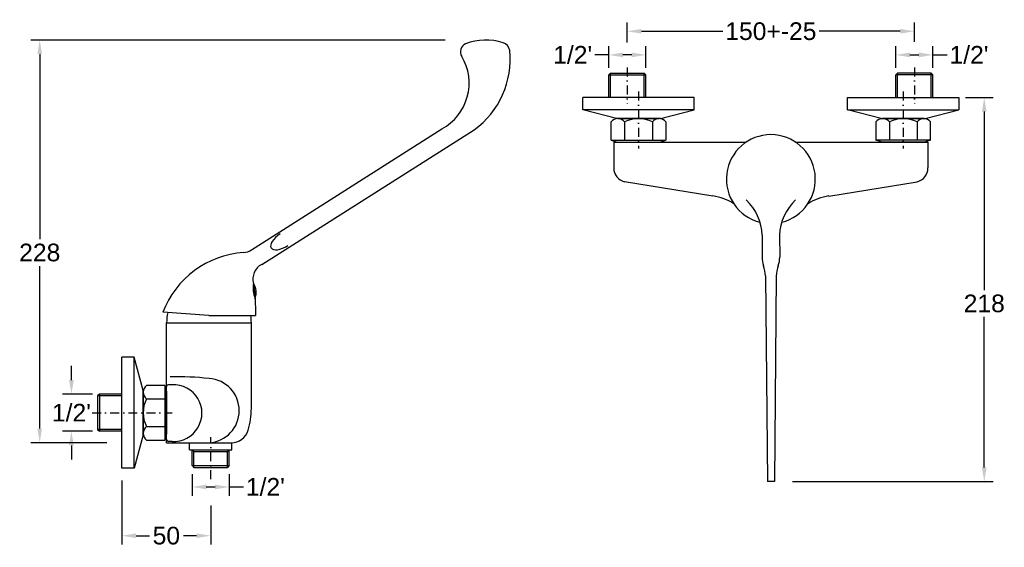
# Model space of a CAD drawing. Extents: x 3558 to 4116, y 261 to 560.
import ezdxf

# ---------------------------------------------------------------- set-up
doc = ezdxf.new("R2010")
doc.units = 0
doc.header["$LTSCALE"] = 0.4
doc.linetypes.add('DASHDOT', pattern=[25.4, 12.7, -6.35, 0, -6.35])
doc.layers.get('DEFPOINTS').update_dxf_attribs({"linetype": 'CONTINUOUS'})
doc.layers.add('LINHA', color=7, linetype='CONTINUOUS')
doc.styles.get("Standard").update_dxf_attribs({"font": 'ARIAL.TTF'})
doc.dimstyles.new('ISO-25', dxfattribs={"dimscale": 4, "dimtxt": 2.5, "dimasz": 2, "dimexe": 1.25, "dimexo": 0, "dimtad": 0, "dimtih": 1, "dimtoh": 1, "dimdec": 0, "dimzin": 2, "dimdsep": 46, "dimtxsty": 'Standard', "dimcen": 0, "dimclrd": 7, "dimclre": 7, "dimadec": 0, "dimazin": 0, "dimtfac": 1, "dimtdec": 0, "dimtofl": 0, "dimtmove": 0, "dimatfit": 3, "dimfxl": 0, "dimtolj": 1, "dimtzin": 2, "dimarcsym": 0})

# ---------------------------------------------------------------- blocks, each defined once
blk = doc.blocks.new('*D0')
at = {"layer": 'DEFPOINTS', "color": 0}
for p in [(3798.92, 548.36), (3569.27, 320.18), (3607.32, 320.18)]:
    blk.add_point(p, dxfattribs=at)
at = {"layer": 'LINHA', "color": 7, "lineweight": -2}
for p, q in [((3798.92, 548.36), (3564.27, 548.36)), ((3569.27, 540.36), (3569.27, 435.52)), ((3569.27, 328.18), (3569.27, 420.3)), ((3607.32, 320.18), (3564.27, 320.18))]:
    blk.add_line(p, q, dxfattribs=at)
at = {"layer": 'LINHA', "color": 7}
for points in [[(3567.94, 540.36), (3570.6, 540.36), (3569.27, 548.36)], [(3567.94, 328.18), (3570.6, 328.18), (3569.27, 320.18)]]:
    blk.add_solid(points, dxfattribs=at)
at = {"layer": 'LINHA', "color": 0, "insert": (3569.27, 427.91), "char_height": 10, "attachment_point": 5}
blk.add_mtext('\\A1;228', dxfattribs=at)
blk = doc.blocks.new('*D1')
at = {"layer": 'DEFPOINTS', "color": 0}
for p in [(3599.1, 347.68), (3587.22, 326.68), (3599.1, 326.68)]:
    blk.add_point(p, dxfattribs=at)
at = {"layer": 'LINHA', "color": 7, "lineweight": -2}
for p, q in [((3587.22, 355.68), (3587.22, 363.68)), ((3599.1, 347.68), (3582.22, 347.68)), ((3599.1, 326.68), (3582.22, 326.68)), ((3587.22, 318.68), (3587.22, 310.68))]:
    blk.add_line(p, q, dxfattribs=at)
at = {"layer": 'LINHA', "color": 7}
for points in [[(3585.89, 355.68), (3588.55, 355.68), (3587.22, 347.68)], [(3585.89, 318.68), (3588.55, 318.68), (3587.22, 326.68)]]:
    blk.add_solid(points, dxfattribs=at)
at = {"layer": 'LINHA', "color": 0, "insert": (3587.22, 337.14), "char_height": 10, "attachment_point": 5}
blk.add_mtext("\\A1;1/2'", dxfattribs=at)
blk = doc.blocks.new('*D2')
at = {"layer": 'DEFPOINTS', "color": 0}
for p in [(3655.66, 302.33), (3676.66, 302.33), (3676.66, 295.11)]:
    blk.add_point(p, dxfattribs=at)
at = {"layer": 'LINHA', "color": 7, "lineweight": -2}
for p, q in [((3655.66, 302.33), (3655.66, 290.11)), ((3676.66, 302.33), (3676.66, 290.11)), ((3663.66, 295.11), (3668.66, 295.11)), ((3676.66, 295.11), (3684.66, 295.11))]:
    blk.add_line(p, q, dxfattribs=at)
at = {"layer": 'LINHA', "color": 7}
for points in [[(3663.66, 296.44), (3663.66, 293.78), (3655.66, 295.11)], [(3668.66, 296.44), (3668.66, 293.78), (3676.66, 295.11)]]:
    blk.add_solid(points, dxfattribs=at)
at = {"layer": 'LINHA', "color": 0, "insert": (3697.12, 295.11), "char_height": 10, "attachment_point": 5}
blk.add_mtext("\\A1;1/2'", dxfattribs=at)
blk = doc.blocks.new('*D3')
at = {"layer": 'DEFPOINTS', "color": 0}
for p in [(4054.35, 539.93), (4054.35, 532.6), (4075.35, 532.6)]:
    blk.add_point(p, dxfattribs=at)
at = {"layer": 'LINHA', "color": 7, "lineweight": -2}
for p, q in [((4054.35, 532.6), (4054.35, 544.93)), ((4075.35, 532.6), (4075.35, 544.93)), ((4062.35, 539.93), (4067.35, 539.93)), ((4075.35, 539.93), (4083.35, 539.93))]:
    blk.add_line(p, q, dxfattribs=at)
at = {"layer": 'LINHA', "color": 7}
for points in [[(4062.35, 541.27), (4062.35, 538.6), (4054.35, 539.93)], [(4067.35, 541.27), (4067.35, 538.6), (4075.35, 539.93)]]:
    blk.add_solid(points, dxfattribs=at)
at = {"layer": 'LINHA', "color": 0, "insert": (4095.8, 539.93), "char_height": 10, "attachment_point": 5}
blk.add_mtext("\\A1;1/2'", dxfattribs=at)
blk = doc.blocks.new('*D4')
at = {"layer": 'DEFPOINTS', "color": 0}
for p in [(3912.7, 539.93), (3891.7, 532.6), (3912.7, 532.6)]:
    blk.add_point(p, dxfattribs=at)
at = {"layer": 'LINHA', "color": 7, "lineweight": -2}
for p, q in [((3891.7, 532.6), (3891.7, 544.93)), ((3912.7, 532.6), (3912.7, 544.93)), ((3891.7, 539.93), (3883.7, 539.93)), ((3904.7, 539.93), (3899.7, 539.93))]:
    blk.add_line(p, q, dxfattribs=at)
at = {"layer": 'LINHA', "color": 7}
for points in [[(3899.7, 541.27), (3899.7, 538.6), (3891.7, 539.93)], [(3904.7, 541.27), (3904.7, 538.6), (3912.7, 539.93)]]:
    blk.add_solid(points, dxfattribs=at)
at = {"layer": 'LINHA', "color": 0, "insert": (3871.25, 539.93), "char_height": 10, "attachment_point": 5}
blk.add_mtext("\\A1;1/2'", dxfattribs=at)
blk = doc.blocks.new('*D5')
at = {"layer": 'DEFPOINTS', "color": 0}
for p in [(4064.85, 553.32), (3902.2, 547.03), (4064.85, 547.38)]:
    blk.add_point(p, dxfattribs=at)
at = {"layer": 'LINHA', "color": 7, "lineweight": -2}
for p, q in [((3902.2, 547.03), (3902.2, 558.32)), ((4064.85, 547.38), (4064.85, 558.32)), ((3910.2, 553.32), (3956.24, 553.32)), ((4056.85, 553.32), (4010.81, 553.32))]:
    blk.add_line(p, q, dxfattribs=at)
at = {"layer": 'LINHA', "color": 7}
for points in [[(3910.2, 554.66), (3910.2, 551.99), (3902.2, 553.32)], [(4056.85, 554.66), (4056.85, 551.99), (4064.85, 553.32)]]:
    blk.add_solid(points, dxfattribs=at)
at = {"layer": 'LINHA', "color": 0, "insert": (3983.53, 553.32), "char_height": 10, "attachment_point": 5}
blk.add_mtext('\\A1;150+-25', dxfattribs=at)
blk = doc.blocks.new('*D6')
at = {"layer": 'DEFPOINTS', "color": 0}
for p in [(4093.81, 515.84), (3995.75, 298.17), (4104.44, 298.17)]:
    blk.add_point(p, dxfattribs=at)
at = {"layer": 'LINHA', "color": 7, "lineweight": -2}
for p, q in [((4093.81, 515.84), (4109.44, 515.84)), ((4104.44, 507.84), (4104.44, 406.68)), ((4104.44, 306.17), (4104.44, 391.47)), ((3995.75, 298.17), (4109.44, 298.17))]:
    blk.add_line(p, q, dxfattribs=at)
at = {"layer": 'LINHA', "color": 7}
for points in [[(4103.11, 507.84), (4105.77, 507.84), (4104.44, 515.84)], [(4103.11, 306.17), (4105.77, 306.17), (4104.44, 298.17)]]:
    blk.add_solid(points, dxfattribs=at)
at = {"layer": 'LINHA', "color": 0, "insert": (4104.44, 399.07), "char_height": 10, "attachment_point": 5}
blk.add_mtext('\\A1;218', dxfattribs=at)
blk = doc.blocks.new('*D7')
at = {"layer": 'DEFPOINTS', "color": 0}
for p in [(3615.86, 298.8), (3666.16, 284.64), (3666.16, 267.48)]:
    blk.add_point(p, dxfattribs=at)
at = {"layer": 'LINHA', "color": 7, "lineweight": -2}
for p, q in [((3615.86, 298.8), (3615.86, 262.48)), ((3666.16, 284.64), (3666.16, 262.48)), ((3623.86, 267.48), (3631.37, 267.48)), ((3658.16, 267.48), (3650.66, 267.48))]:
    blk.add_line(p, q, dxfattribs=at)
at = {"layer": 'LINHA', "color": 7}
for points in [[(3623.86, 268.81), (3623.86, 266.15), (3615.86, 267.48)], [(3658.16, 268.81), (3658.16, 266.15), (3666.16, 267.48)]]:
    blk.add_solid(points, dxfattribs=at)
at = {"layer": 'LINHA', "color": 0, "insert": (3641.01, 267.48), "char_height": 10, "attachment_point": 5}
blk.add_mtext('\\A1;50', dxfattribs=at)

msp = doc.modelspace()

# ---------------------------------------------------------------- hatches: boundary and pattern name
at = {"layer": 'LINHA'}
msp.add_hatch(color=256, dxfattribs=at).paths.add_polyline_path([(3691.23, 401.97, 0.254718), (3690.34, 410.44, 0.140277)])

# ---------------------------------------------------------------- linework, layer by layer
at = {"layer": 'LINHA', "linetype": 'DASHDOT'}
for p, q in [((3902.2, 532.85), (3902.2, 512.14)), ((4064.85, 532.85), (4064.85, 512.14)), ((3908.53, 519.16), (3908.53, 486.95)), ((4058.53, 519.16), (4058.53, 486.95)), ((3598.96, 337.18), (3644.39, 337.18)), ((3666.16, 299.51), (3666.16, 323.35))]:
    msp.add_line(p, q, dxfattribs=at)
at = {"layer": 'LINHA'}
for p, q in [((3891.7, 528.62), (3892.7, 529.62)), ((3891.7, 515.84), (3891.7, 528.62)), ((3891.7, 528.62), (3912.7, 528.62)), ((3892.7, 515.84), (3892.7, 529.62)), ((3892.7, 529.62), (3911.7, 529.62)), ((3911.7, 515.84), (3911.7, 529.62)), ((3911.7, 529.62), (3912.7, 528.62)), ((3912.7, 515.84), (3912.7, 528.62)), ((4055.35, 529.62), (4054.35, 528.62)), ((4054.35, 515.84), (4054.35, 528.62)), ((4075.35, 528.62), (4054.35, 528.62)), ((4055.35, 515.84), (4055.35, 529.62)), ((4074.35, 529.62), (4055.35, 529.62)), ((4074.35, 515.84), (4074.35, 529.62)), ((4075.35, 528.62), (4074.35, 529.62)), ((4075.35, 515.84), (4075.35, 528.62)), ((3877.03, 508.84), (3877.03, 515.84)), ((3940.03, 515.84), (3877.03, 515.84)), ((3940.03, 508.84), (3940.03, 515.84)), ((4027.03, 508.84), (4027.03, 515.84)), ((4027.03, 515.84), (4090.03, 515.84)), ((4090.03, 515.84), (4090.03, 508.84)), ((3940.03, 508.84), (3877.03, 508.84)), ((3896.03, 503.84), (3877.03, 508.84)), ((3921.03, 503.84), (3940.03, 508.84)), ((4027.03, 508.84), (4090.03, 508.84)), ((4046.03, 503.84), (4027.03, 508.84)), ((4071.03, 503.84), (4090.03, 508.84)), ((3921.03, 503.84), (3896.03, 503.84)), ((3896.74, 503.84), (3920.31, 503.84)), ((4046.03, 503.84), (4071.03, 503.84)), ((4070.31, 503.84), (4046.74, 503.84)), ((3689.34, 429.48), (3797.09, 498.02)), ((3695.03, 421.23), (3815.47, 497.49)), ((3893.03, 491.64), (3893.03, 501.94)), ((3900.68, 501.94), (3900.68, 491.64)), ((3916.37, 501.94), (3916.37, 491.64)), ((3924.03, 501.94), (3924.03, 491.64)), ((4043.03, 501.94), (4043.03, 491.64)), ((4050.68, 501.94), (4050.68, 491.64)), ((4066.37, 501.94), (4066.37, 491.64)), ((4074.03, 491.64), (4074.03, 501.94)), ((3893.03, 491.64), (3896.53, 490.54)), ((3893.03, 491.64), (3924.03, 491.64)), ((3920.53, 490.54), (3924.03, 491.64)), ((4046.53, 490.54), (4043.03, 491.64)), ((4074.03, 491.64), (4043.03, 491.64)), ((4074.03, 491.64), (4070.53, 490.54)), ((3894.53, 490.54), (3969.6, 490.54)), ((3894.53, 490.54), (3894.53, 475.85)), ((3896.53, 490.54), (3920.53, 490.54)), ((3997.45, 490.54), (4072.53, 490.54)), ((4070.53, 490.54), (4046.53, 490.54)), ((4072.53, 490.54), (4072.53, 475.85)), ((3950.66, 459.98), (3900.59, 468.09)), ((4016.39, 459.98), (4066.47, 468.09)), ((3978.62, 437.74), (3978.53, 425.28)), ((3988.43, 437.74), (3988.53, 425.28)), ((3980.53, 414.69), (3981.53, 298.17)), ((3986.53, 414.69), (3985.53, 298.17)), ((3665.16, 392.18), (3638.98, 394.09)), ((3665.16, 392.18), (3691.52, 392.18)), ((3641.16, 320.18), (3641.16, 388.18)), ((3641.16, 388.18), (3689.16, 388.18)), ((3689.16, 339.56), (3689.16, 388.18)), ((3622.86, 368.68), (3615.86, 368.68)), ((3615.86, 305.68), (3615.86, 368.68)), ((3622.86, 305.68), (3622.86, 368.68)), ((3627.86, 349.68), (3622.86, 368.68)), ((3640.06, 352.68), (3629.76, 352.68)), ((3640.06, 352.68), (3640.06, 321.68)), ((3640.06, 352.68), (3641.16, 349.18)), ((3644.24, 353.05), (3642.16, 353.05)), ((3603.08, 347.68), (3602.08, 346.68)), ((3602.08, 346.68), (3602.08, 327.68)), ((3615.86, 346.68), (3602.08, 346.68)), ((3603.08, 347.68), (3603.08, 326.68)), ((3615.86, 347.68), (3603.08, 347.68)), ((3627.86, 324.68), (3627.86, 349.68)), ((3627.86, 348.97), (3627.86, 325.4)), ((3641.16, 349.18), (3641.16, 325.18)), ((3629.76, 345.03), (3640.06, 345.03)), ((3629.76, 329.34), (3640.06, 329.34)), ((3615.86, 327.68), (3602.08, 327.68)), ((3602.08, 327.68), (3603.08, 326.68)), ((3615.86, 326.68), (3603.08, 326.68)), ((3627.86, 324.68), (3622.86, 305.68)), ((3641.16, 325.18), (3640.06, 321.68)), ((3629.76, 321.68), (3640.06, 321.68)), ((3641.16, 320.18), (3677.8, 320.18)), ((3644.24, 320.88), (3642.16, 320.88)), ((3654.16, 316.18), (3654.16, 320.18)), ((3678.16, 316.18), (3678.16, 320.18)), ((3654.16, 316.18), (3678.16, 316.18)), ((3655.66, 307.18), (3655.66, 316.18)), ((3655.66, 316.18), (3656.66, 315.18)), ((3656.66, 306.18), (3656.66, 315.18)), ((3656.66, 315.18), (3675.66, 315.18)), ((3676.66, 316.18), (3675.66, 315.18)), ((3675.66, 306.18), (3675.66, 315.18)), ((3676.66, 307.18), (3676.66, 316.18)), ((3655.66, 307.18), (3676.66, 307.18)), ((3655.66, 307.18), (3656.66, 306.18)), ((3676.66, 307.18), (3675.66, 306.18)), ((3622.86, 305.68), (3615.86, 305.68)), ((3656.66, 306.18), (3675.66, 306.18)), ((3985.53, 298.17), (3981.53, 298.17))]:
    msp.add_line(p, q, dxfattribs=at)
for centre, radius, start, end in [((3822.04, 516.61), 31.76, 72.1645, 111.2231), ((3830.57, 541.99), 5, 5.8524, 76.1625), ((3812.66, 541.69), 5, 115.0543, 211.4593), ((3786.4, 537.44), 49.41, 306.0548, 5.8857), ((3783.15, 523.94), 29.43, 298.265, 30.948), ((3896.85, 499.02), 4.81, 37.3088, 142.6912), ((3908.53, 486.66), 17.18, 62.8354, 117.1646), ((3920.2, 499.02), 4.81, 37.3088, 142.6912), ((4046.85, 499.02), 4.81, 37.3088, 142.6912), ((4058.53, 486.66), 17.18, 62.8354, 117.1646), ((4070.2, 499.02), 4.81, 37.3088, 142.6912), ((3983.53, 469.54), 25.2, 284.1527, 255.8473), ((3902.53, 475.85), 8, 180, 255.9713), ((4064.53, 475.85), 8, 284.0287, 0), ((3946.45, 430.28), 30, 57.5779, 81.9232), ((3949.22, 436.5), 29.43, 2.4138, 46.364), ((4017.83, 436.5), 29.43, 133.636, 177.5862), ((4020.61, 430.28), 30, 98.0768, 122.4221), ((3688.42, 375.12), 52.96, 94.0536, 159.0046), ((3683.97, 437.92), 10, 274.0536, 302.4604), ((3993.53, 425.28), 15, 180, 198.6542), ((3973.53, 425.28), 15, 341.3458, 0), ((3699.5, 412.87), 9.48, 118.1002, 194.8484), ((3955.77, 412.53), 24.85, 4.9662, 18.6542), ((4011.28, 412.53), 24.85, 161.3458, 175.0338), ((3705.59, 407.77), 15.48, 170.053, 201.9937), ((3683.01, 405.38), 8.9, 337.4426, 34.6041), ((3665.16, 388.18), 24, 166.2635, 180), ((3665.16, 388.18), 24, 0, 9.5941), ((3646.79, 188.39), 169.17, 83.7269, 91.238), ((3632.68, 348.85), 4.81, 127.3088, 232.6912), ((3642.16, 352.05), 1, 90, 180), ((3645.06, 336.96), 16.11, 267.0699, 92.9301), ((3664.09, 338.37), 18.22, 273.7178, 86.2822), ((3645.04, 337.18), 17.18, 152.8354, 207.1646), ((3646.21, 339.56), 42.95, 343.4739, 0), ((3632.68, 325.51), 4.81, 127.3088, 232.6912), ((3677.8, 330.18), 10, 270, 343.4739), ((3642.16, 321.88), 1, 180, 270)]:
    msp.add_arc(centre, radius, start, end, dxfattribs=at)
msp.add_ellipse((3707.68, 435.24), major_axis=(-7.28, -4.73), ratio=0.455253, start_param=4.707258, end_param=7.84885, dxfattribs=at)
at = {"layer": 'LINHA', "extrusion": (0, 0, -1)}
msp.add_ellipse((3568.35, 393.29), major_axis=(122.47, 13.36), ratio=0.993907, start_param=-0.031266, end_param=0.118295, dxfattribs=at)

# ---------------------------------------------------------------- dimensions: what is measured, and where the dimension line sits
at = {"layer": 'LINHA'}
for base, p1, p2, text, picture, middle in [((4064.85, 553.32), (3902.2, 547.03), (4064.85, 547.38), '150+-25', '*D5', (3983.53, 553.32)), ((3912.7, 539.93), (3891.7, 532.6), (3912.7, 532.6), "1/2'", '*D4', (3871.25, 539.93)), ((4054.35, 539.93), (4075.35, 532.6), (4054.35, 532.6), "1/2'", '*D3', (4095.8, 539.93)), ((3676.66, 295.11), (3655.66, 302.33), (3676.66, 302.33), "1/2'", '*D2', (3697.12, 295.11))]:
    dim = msp.add_linear_dim(base=base, p1=p1, p2=p2, text=text, dimstyle='ISO-25', dxfattribs=at)
    dim.commit()
    dim.dimension.update_dxf_attribs({"geometry": picture, "text_midpoint": middle, "dimtype": 160})
for base, p1, p2, picture, middle in [((3569.27, 320.18), (3798.92, 548.36), (3607.32, 320.18), '*D0', (3569.27, 427.91)), ((4104.44, 298.17), (4093.81, 515.84), (3995.75, 298.17), '*D6', (4104.44, 399.07))]:
    dim = msp.add_linear_dim(base=base, p1=p1, p2=p2, angle=90, dimstyle='ISO-25', dxfattribs=at)
    dim.commit()
    dim.dimension.update_dxf_attribs({"geometry": picture, "text_midpoint": middle, "dimtype": 160})
dim = msp.add_linear_dim(base=(3587.22, 326.68), p1=(3599.1, 347.68), p2=(3599.1, 326.68), angle=90, text="1/2'", dimstyle='ISO-25', dxfattribs=at)
dim.commit()
dim.dimension.update_dxf_attribs({"geometry": '*D1', "text_midpoint": (3587.22, 337.14), "dimtype": 160})
dim = msp.add_linear_dim(base=(3666.16, 267.48), p1=(3615.86, 298.8), p2=(3666.16, 284.64), dimstyle='ISO-25', dxfattribs=at)
dim.commit()
dim.dimension.update_dxf_attribs({"geometry": '*D7', "text_midpoint": (3641.01, 267.48)})

doc.saveas('drawing.dxf')
